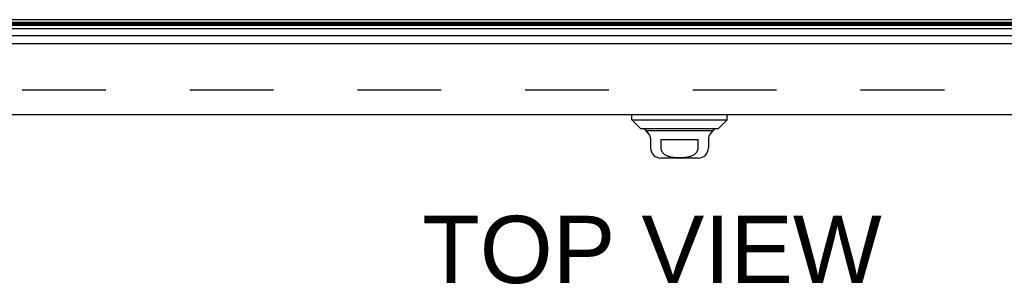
# Model space of a CAD drawing. Header units: inches. Extents: x 0 to 176, y 0 to 114.
# Tile 98 of 102: x 48.68 to 60.07, y 95.23 to 98.29. Entities that reach past the tile are written whole.
import ezdxf

# ---------------------------------------------------------------- set-up
doc = ezdxf.new("R2010")
doc.units = ezdxf.units.IN
doc.header["$LTSCALE"] = 9.696296
doc.header["$MEASUREMENT"] = 0
doc.linetypes.add('HIDDEN', pattern=[0.2, 0.1, -0.1])
doc.layers.get('0').update_dxf_attribs({"linetype": 'CONTINUOUS'})
for name, color, linetype in [('DEFAULT_2', 8, 'HIDDEN'), ('DIMENSIONS', 7, 'CONTINUOUS'), ('DOOR_ASSEMBLY', 7, 'CONTINUOUS')]:
    doc.layers.add(name, color=color, linetype=linetype)
doc.styles.get("Standard").update_dxf_attribs({"font": 'arial.ttf'})

msp = doc.modelspace()

# ---------------------------------------------------------------- linework, layer by layer
at = {"color": 3, "linetype": 'Continuous'}
msp.add_line((72.924, 98.289), (39.703, 98.289), dxfattribs=at)
at = {"layer": 'DEFAULT_2', "color": 8, "linetype": 'HIDDEN'}
msp.add_line((72.951, 97.476), (39.675, 97.476), dxfattribs=at)
at = {"layer": 'DOOR_ASSEMBLY', "color": 7, "linetype": 'Continuous'}
for p, q in [((38.833, 98.26), (73.794, 98.26)), ((73.791, 98.182), (38.835, 98.182)), ((38.844, 98.225), (73.782, 98.225)), ((38.851, 98.239), (73.775, 98.239)), ((38.853, 98.248), (73.773, 98.248)), ((38.864, 98.107), (73.763, 98.107)), ((55.762, 97.131), (55.762, 97.19)), ((55.762, 97.131), (56.864, 97.131)), ((55.861, 97.032), (55.762, 97.131)), ((56.766, 97.032), (56.864, 97.131)), ((56.864, 97.131), (56.864, 97.19)), ((55.861, 97.032), (56.766, 97.032)), ((56.697, 97.005), (55.929, 97.005)), ((55.979, 96.919), (55.979, 96.808)), ((56.098, 96.906), (56.529, 96.906)), ((56.098, 96.906), (56.098, 96.808)), ((56.529, 96.808), (56.529, 96.906)), ((56.648, 96.919), (56.648, 96.808)), ((56.53, 96.69), (56.097, 96.69))]:
    msp.add_line(p, q, dxfattribs=at)
at = {"layer": 'DOOR_ASSEMBLY', "color": 3, "linetype": 'Continuous'}
for p, q in [((38.886, 98.015), (73.741, 98.015)), ((73.741, 97.19), (38.886, 97.19))]:
    msp.add_line(p, q, dxfattribs=at)
at = {"layer": 'DOOR_ASSEMBLY', "color": 7, "linetype": 'Continuous'}
msp.add_lwpolyline([(56.098, 96.808), (56.098, 96.803), (56.098, 96.799), (56.099, 96.795), (56.1, 96.79), (56.101, 96.786), (56.102, 96.782), (56.104, 96.777), (56.106, 96.773), (56.108, 96.769), (56.11, 96.765), (56.113, 96.761), (56.116, 96.756), (56.12, 96.752), (56.124, 96.748), (56.128, 96.744), (56.132, 96.74), (56.137, 96.736), (56.142, 96.733), (56.148, 96.729), (56.154, 96.725), (56.161, 96.722), (56.168, 96.719), (56.175, 96.716), (56.183, 96.713), (56.191, 96.711), (56.199, 96.708), (56.207, 96.706), (56.216, 96.704), (56.225, 96.703), (56.234, 96.701), (56.243, 96.7), (56.253, 96.699), (56.263, 96.698), (56.273, 96.698), (56.283, 96.697), (56.293, 96.697), (56.303, 96.696), (56.313, 96.696), (56.323, 96.696), (56.334, 96.697), (56.344, 96.697), (56.354, 96.698), (56.364, 96.698), (56.373, 96.699), (56.383, 96.7), (56.392, 96.701), (56.401, 96.703), (56.41, 96.704), (56.419, 96.706), (56.427, 96.708), (56.436, 96.711), (56.443, 96.713), (56.451, 96.716), (56.459, 96.719), (56.466, 96.722), (56.472, 96.725), (56.478, 96.729), (56.484, 96.733), (56.489, 96.736), (56.494, 96.74), (56.499, 96.744), (56.503, 96.748), (56.507, 96.752), (56.51, 96.756), (56.513, 96.761), (56.516, 96.765), (56.519, 96.769), (56.521, 96.773), (56.523, 96.777), (56.524, 96.782), (56.526, 96.786), (56.527, 96.79), (56.528, 96.795), (56.528, 96.799), (56.529, 96.803), (56.529, 96.808)], dxfattribs=at)
for centre, radius, start, end in [((55.949, 97.054), 0.0492, 206.1149, 270), ((56.677, 97.054), 0.0492, 270, 333.8851), ((55.949, 97.005), 0.0197, 179.8854, 240), ((55.9, 96.919), 0.0787, 0, 60), ((56.727, 96.919), 0.0787, 120, 180), ((56.677, 97.005), 0.0197, 300, 0.1146), ((56.097, 96.808), 0.118, 180, 270), ((56.53, 96.808), 0.118, 270, 360)]:
    msp.add_arc(centre, radius, start, end, dxfattribs=at)

# ---------------------------------------------------------------- texts
at = {"layer": 'DIMENSIONS', "color": 2, "linetype": 'Continuous', "insert": (55.995, 96.024), "char_height": 0.7778, "width": 5.29988, "attachment_point": 2, "line_spacing_factor": 0.9}
msp.add_mtext('TOP VIEW', dxfattribs=at)

doc.saveas('drawing.dxf')
